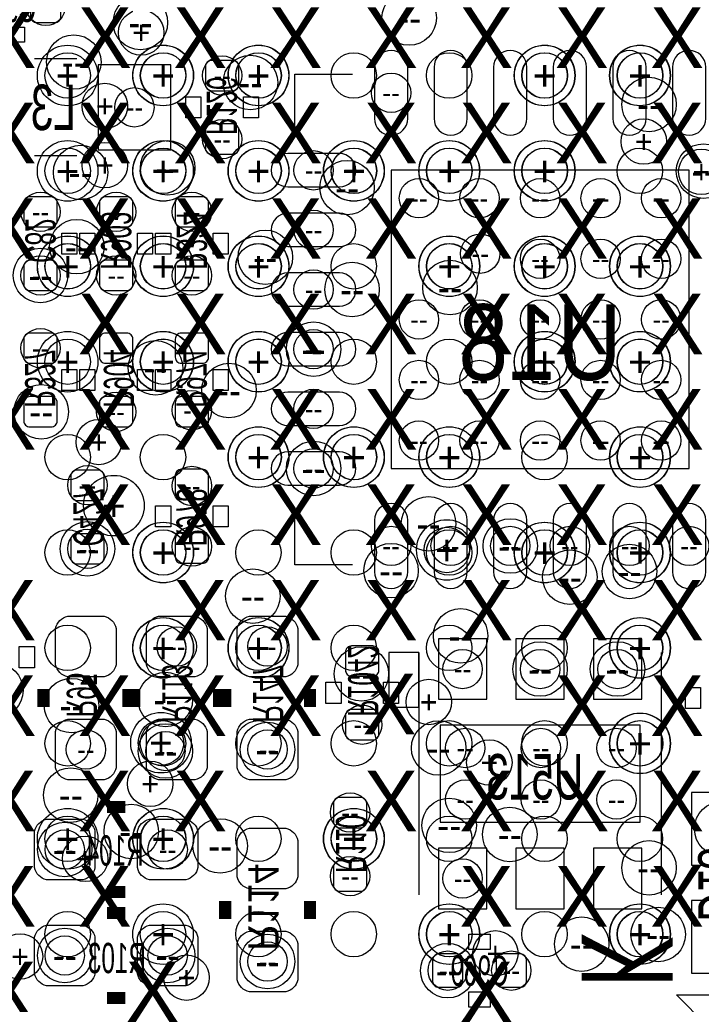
# Model space of a CAD drawing. Extents: x -22 to 398, y -34 to 263.
# Tile 25 of 39: x 40 to 46, y 12 to 21. Entities that reach past the tile are written whole.
import ezdxf
from ezdxf.enums import TextEntityAlignment as Align

# ---------------------------------------------------------------- set-up
doc = ezdxf.new("R2010")
doc.units = 0
for name, color, linetype in [('ASSY_BOT', 17, 'CONTINUOUS'), ('BOT', 16, 'CONTINUOUS'), ('DRILL', 12, 'CONTINUOUS'), ('SILK_BOT', 13, 'CONTINUOUS'), ('TOP', 15, 'CONTINUOUS')]:
    doc.layers.add(name, color=color, linetype=linetype)

# ---------------------------------------------------------------- blocks, each defined once
blk = doc.blocks.new('FIGURE_CIRCLE')
blk.add_circle((0, 0), 0.5)

msp = doc.modelspace()

# ---------------------------------------------------------------- linework, layer by layer
at = {"layer": 'BOT'}
for points in [[(40.119554, 20.65782, 0.414214), (40.170354, 20.60702), (40.322754, 20.60702, 0.414214), (40.373554, 20.65782), (40.373554, 20.83562, 0.414214), (40.322754, 20.88642), (40.170354, 20.88642, 0.414214), (40.119554, 20.83562)], [(43.28287, 19.80184), (43.28287, 20.23364, 1), (43.00347, 20.23364), (43.00347, 19.80184, 1)], [(43.782742, 19.80184), (43.782742, 20.23364, 1), (43.503342, 20.23364), (43.503342, 19.80184, 1)], [(44.282868, 19.80184), (44.282868, 20.23364, 1), (44.003468, 20.23364), (44.003468, 19.80184, 1)], [(44.78274, 19.80184), (44.78274, 20.23364, 1), (44.50334, 20.23364), (44.50334, 19.80184, 1)], [(45.282866, 19.80184), (45.282866, 20.23364, 1), (45.003466, 20.23364), (45.003466, 19.80184, 1)], [(45.782738, 19.80184), (45.782738, 20.23364, 1), (45.503338, 20.23364), (45.503338, 19.80184, 1)], [(41.815004, 20.03552, 0.414214), (41.865804, 20.08632), (41.865804, 20.23872, 0.414214), (41.815004, 20.28952), (41.637204, 20.28952, 0.414214), (41.586404, 20.23872), (41.586404, 20.08632, 0.414214), (41.637204, 20.03552)], [(41.637204, 19.75612, 0.414214), (41.586404, 19.70532), (41.586404, 19.55292, 0.414214), (41.637204, 19.50212), (41.815004, 19.50212, 0.414214), (41.865804, 19.55292), (41.865804, 19.70532, 0.414214), (41.815004, 19.75612)], [(42.709084, 19.507454), (42.277284, 19.507454, 1), (42.277284, 19.228054), (42.709084, 19.228054, 1)], [(40.291004, 18.89252, 0.414214), (40.341804, 18.94332), (40.341804, 19.09572, 0.414214), (40.291004, 19.14652), (40.113204, 19.14652, 0.414214), (40.062404, 19.09572), (40.062404, 18.94332, 0.414214), (40.113204, 18.89252)], [(40.926004, 18.89252, 0.414214), (40.976804, 18.94332), (40.976804, 19.09572, 0.414214), (40.926004, 19.14652), (40.748204, 19.14652, 0.414214), (40.697404, 19.09572), (40.697404, 18.94332, 0.414214), (40.748204, 18.89252)], [(41.561004, 18.89252, 0.414214), (41.611804, 18.94332), (41.611804, 19.09572, 0.414214), (41.561004, 19.14652), (41.383204, 19.14652, 0.414214), (41.332404, 19.09572), (41.332404, 18.94332, 0.414214), (41.383204, 18.89252)], [(42.709084, 19.007582), (42.277284, 19.007582, 1), (42.277284, 18.728182), (42.709084, 18.728182, 1)], [(40.113204, 18.61312, 0.414214), (40.062404, 18.56232), (40.062404, 18.40992, 0.414214), (40.113204, 18.35912), (40.291004, 18.35912, 0.414214), (40.341804, 18.40992), (40.341804, 18.56232, 0.414214), (40.291004, 18.61312)], [(40.748204, 18.61312, 0.414214), (40.697404, 18.56232), (40.697404, 18.40992, 0.414214), (40.748204, 18.35912), (40.926004, 18.35912, 0.414214), (40.976804, 18.40992), (40.976804, 18.56232, 0.414214), (40.926004, 18.61312)], [(41.383204, 18.61312, 0.414214), (41.332404, 18.56232), (41.332404, 18.40992, 0.414214), (41.383204, 18.35912), (41.561004, 18.35912, 0.414214), (41.611804, 18.40992), (41.611804, 18.56232, 0.414214), (41.561004, 18.61312)], [(42.709084, 18.507456), (42.277284, 18.507456, 1), (42.277284, 18.228056), (42.709084, 18.228056, 1)], [(40.291004, 17.74952, 0.414214), (40.341804, 17.80032), (40.341804, 17.95272, 0.414214), (40.291004, 18.00352), (40.113204, 18.00352, 0.414214), (40.062404, 17.95272), (40.062404, 17.80032, 0.414214), (40.113204, 17.74952)], [(40.926004, 17.74952, 0.414214), (40.976804, 17.80032), (40.976804, 17.95272, 0.414214), (40.926004, 18.00352), (40.748204, 18.00352, 0.414214), (40.697404, 17.95272), (40.697404, 17.80032, 0.414214), (40.748204, 17.74952)], [(41.561004, 17.74952, 0.414214), (41.611804, 17.80032), (41.611804, 17.95272, 0.414214), (41.561004, 18.00352), (41.383204, 18.00352, 0.414214), (41.332404, 17.95272), (41.332404, 17.80032, 0.414214), (41.383204, 17.74952)], [(42.709084, 18.007584), (42.277284, 18.007584, 1), (42.277284, 17.728184), (42.709084, 17.728184, 1)], [(42.709084, 17.507458), (42.277284, 17.507458, 1), (42.277284, 17.228058), (42.709084, 17.228058, 1)], [(40.113204, 17.47012, 0.414214), (40.062404, 17.41932), (40.062404, 17.26692, 0.414214), (40.113204, 17.21612), (40.291004, 17.21612, 0.414214), (40.341804, 17.26692), (40.341804, 17.41932, 0.414214), (40.291004, 17.47012)], [(40.748204, 17.47012, 0.414214), (40.697404, 17.41932), (40.697404, 17.26692, 0.414214), (40.748204, 17.21612), (40.926004, 17.21612, 0.414214), (40.976804, 17.26692), (40.976804, 17.41932, 0.414214), (40.926004, 17.47012)], [(41.561004, 17.21612, 0.414214), (41.611804, 17.26692), (41.611804, 17.41932, 0.414214), (41.561004, 17.47012), (41.383204, 17.47012, 0.414214), (41.332404, 17.41932), (41.332404, 17.26692, 0.414214), (41.383204, 17.21612)], [(42.709084, 17.007586), (42.277284, 17.007586, 1), (42.277284, 16.728186), (42.709084, 16.728186, 1)], [(40.684704, 16.60017, 0.414214), (40.735504, 16.65097), (40.735504, 16.80337, 0.414214), (40.684704, 16.85417), (40.506904, 16.85417, 0.414214), (40.456104, 16.80337), (40.456104, 16.65097, 0.414214), (40.506904, 16.60017)], [(41.561004, 16.60652, 0.414214), (41.611804, 16.65732), (41.611804, 16.80972, 0.414214), (41.561004, 16.86052), (41.383204, 16.86052, 0.414214), (41.332404, 16.80972), (41.332404, 16.65732, 0.414214), (41.383204, 16.60652)], [(43.28287, 16.002), (43.28287, 16.4338, 1), (43.00347, 16.4338), (43.00347, 16.002, 1)], [(43.782742, 16.002), (43.782742, 16.4338, 1), (43.503342, 16.4338), (43.503342, 16.002, 1)], [(44.282868, 16.002), (44.282868, 16.4338, 1), (44.003468, 16.4338), (44.003468, 16.002, 1)], [(44.78274, 16.002), (44.78274, 16.4338, 1), (44.50334, 16.4338), (44.50334, 16.002, 1)], [(45.282866, 16.002), (45.282866, 16.4338, 1), (45.003466, 16.4338), (45.003466, 16.002, 1)], [(45.782738, 16.002), (45.782738, 16.4338, 1), (45.503338, 16.4338), (45.503338, 16.002, 1)], [(40.506904, 16.32077, 0.414214), (40.456104, 16.26997), (40.456104, 16.11757, 0.414214), (40.506904, 16.06677), (40.684704, 16.06677, 0.414214), (40.735504, 16.11757), (40.735504, 16.26997, 0.414214), (40.684704, 16.32077)], [(41.561004, 16.07312, 0.414214), (41.611804, 16.12392), (41.611804, 16.27632, 0.414214), (41.561004, 16.32712), (41.383204, 16.32712, 0.414214), (41.332404, 16.27632), (41.332404, 16.12392, 0.414214), (41.383204, 16.07312)], [(40.329104, 15.22222), (40.329104, 15.52702, -0.294587), (40.430704, 15.62862), (40.735504, 15.62862, -0.294587), (40.837104, 15.52702), (40.837104, 15.22222, -0.294587), (40.735504, 15.12062), (40.430704, 15.12062, -0.294587)], [(41.091104, 15.22222), (41.091104, 15.52702, -0.294587), (41.192704, 15.62862), (41.497504, 15.62862, -0.294587), (41.599104, 15.52702), (41.599104, 15.22222, -0.294587), (41.497504, 15.12062), (41.192704, 15.12062, -0.294587)], [(41.853104, 15.22222), (41.853104, 15.52702, -0.294587), (41.954704, 15.62862), (42.259504, 15.62862, -0.294587), (42.361104, 15.52702), (42.361104, 15.22222, -0.294587), (42.259504, 15.12062), (41.954704, 15.12062, -0.294587)], [(42.811954, 15.3797, 0.414214), (42.761154, 15.3289), (42.761154, 15.1765, 0.414214), (42.811954, 15.1257), (42.989754, 15.1257, 0.414214), (43.040554, 15.1765), (43.040554, 15.3289, 0.414214), (42.989754, 15.3797)], [(42.811954, 14.8463, 0.414214), (42.761154, 14.7955), (42.761154, 14.6431, 0.414214), (42.811954, 14.5923), (42.989754, 14.5923, 0.414214), (43.040554, 14.6431), (43.040554, 14.7955, 0.414214), (42.989754, 14.8463)], [(40.329104, 14.35862), (40.329104, 14.66342, -0.294587), (40.430704, 14.76502), (40.735504, 14.76502, -0.294587), (40.837104, 14.66342), (40.837104, 14.35862, -0.294587), (40.735504, 14.25702), (40.430704, 14.25702, -0.294587)], [(41.091104, 14.35862), (41.091104, 14.66342, -0.294587), (41.192704, 14.76502), (41.497504, 14.76502, -0.294587), (41.599104, 14.66342), (41.599104, 14.35862, -0.294587), (41.497504, 14.25702), (41.192704, 14.25702, -0.294587)], [(41.853104, 14.35862), (41.853104, 14.66342, -0.294587), (41.954704, 14.76502), (42.259504, 14.76502, -0.294587), (42.361104, 14.66342), (42.361104, 14.35862, -0.294587), (42.259504, 14.25702), (41.954704, 14.25702, -0.294587)], [(42.8879, 13.8557, 0.414214), (42.9387, 13.9065), (42.9387, 14.0589, 0.414214), (42.8879, 14.1097), (42.7101, 14.1097, 0.414214), (42.6593, 14.0589), (42.6593, 13.9065, 0.414214), (42.7101, 13.8557)], [(40.557704, 13.41882), (40.252904, 13.41882, -0.294587), (40.151304, 13.52042), (40.151304, 13.82522, -0.294587), (40.252904, 13.92682), (40.557704, 13.92682, -0.294587), (40.659304, 13.82522), (40.659304, 13.52042, -0.294587)], [(41.421304, 13.41882), (41.116504, 13.41882, -0.294587), (41.014904, 13.52042), (41.014904, 13.82522, -0.294587), (41.116504, 13.92682), (41.421304, 13.92682, -0.294587), (41.522904, 13.82522), (41.522904, 13.52042, -0.294587)], [(42.361104, 13.74902), (42.361104, 13.44422, -0.294587), (42.259504, 13.34262), (41.954704, 13.34262, -0.294587), (41.853104, 13.44422), (41.853104, 13.74902, -0.294587), (41.954704, 13.85062), (42.259504, 13.85062, -0.294587)], [(42.7101, 13.5763, 0.414214), (42.6593, 13.5255), (42.6593, 13.3731, 0.414214), (42.7101, 13.3223), (42.8879, 13.3223, 0.414214), (42.9387, 13.3731), (42.9387, 13.5255, 0.414214), (42.8879, 13.5763)], [(40.557704, 12.52982), (40.252904, 12.52982, -0.294587), (40.151304, 12.63142), (40.151304, 12.93622, -0.294587), (40.252904, 13.03782), (40.557704, 13.03782, -0.294587), (40.659304, 12.93622), (40.659304, 12.63142, -0.294587)], [(41.421304, 12.52982), (41.116504, 12.52982, -0.294587), (41.014904, 12.63142), (41.014904, 12.93622, -0.294587), (41.116504, 13.03782), (41.421304, 13.03782, -0.294587), (41.522904, 12.93622), (41.522904, 12.63142, -0.294587)], [(42.361104, 12.88542), (42.361104, 12.58062, -0.294587), (42.259504, 12.47902), (41.954704, 12.47902, -0.294587), (41.853104, 12.58062), (41.853104, 12.88542, -0.294587), (41.954704, 12.98702), (42.259504, 12.98702, -0.294587)], [(43.745404, 12.74572, 0.414214), (43.694604, 12.79652), (43.542204, 12.79652, 0.414214), (43.491404, 12.74572), (43.491404, 12.56792, 0.414214), (43.542204, 12.51712), (43.694604, 12.51712, 0.414214), (43.745404, 12.56792)], [(44.024804, 12.56792, 0.414214), (44.075604, 12.51712), (44.228004, 12.51712, 0.414214), (44.278804, 12.56792), (44.278804, 12.74572, 0.414214), (44.228004, 12.79652), (44.075604, 12.79652, 0.414214), (44.024804, 12.74572)]]:
    msp.add_lwpolyline(points, format="xyb", close=True, dxfattribs=at)
for points in [[(41.294304, 19.54022), (41.294304, 20.25142), (40.684704, 20.25142), (40.684704, 19.54022)], [(45.643165, 16.867759), (45.643165, 19.367881), (43.143043, 19.367881), (43.143043, 16.867759)], [(43.946318, 15.439898), (43.539918, 15.439898), (43.539918, 14.931898), (43.946318, 14.931898)], [(44.596304, 15.439898), (44.189904, 15.439898), (44.189904, 14.931898), (44.596304, 14.931898)], [(45.24629, 15.439898), (44.83989, 15.439898), (44.83989, 14.931898), (45.24629, 14.931898)], [(45.231304, 14.71422), (43.554904, 14.71422), (43.554904, 13.90142), (45.231304, 13.90142)], [(45.663104, 13.54074), (46.171104, 13.54074), (46.171104, 14.15034), (45.663104, 14.15034)], [(43.946318, 13.683742), (43.539918, 13.683742), (43.539918, 13.175742), (43.946318, 13.175742)], [(44.596304, 13.683742), (44.189904, 13.683742), (44.189904, 13.175742), (44.596304, 13.175742)], [(45.24629, 13.683742), (44.83989, 13.683742), (44.83989, 13.175742), (45.24629, 13.175742)], [(45.663104, 12.6365), (46.171104, 12.6365), (46.171104, 13.2461), (45.663104, 13.2461)]]:
    msp.add_lwpolyline(points, close=True, dxfattribs=at)
at = {"layer": 'SILK_BOT'}
for points in [[(40.068754, 20.56892), (40.068754, 20.44192), (39.890954, 20.44192), (39.890954, 20.56892)], [(41.421304, 19.98472), (41.548304, 19.98472), (41.548304, 19.80692), (41.421304, 19.80692)], [(41.903904, 19.98472), (42.030904, 19.98472), (42.030904, 19.80692), (41.903904, 19.80692)], [(40.379904, 18.84172), (40.506904, 18.84172), (40.506904, 18.66392), (40.379904, 18.66392)], [(40.659304, 18.66392), (40.532304, 18.66392), (40.532304, 18.84172), (40.659304, 18.84172)], [(41.141904, 18.66392), (41.014904, 18.66392), (41.014904, 18.84172), (41.141904, 18.84172)], [(41.294304, 18.66392), (41.167304, 18.66392), (41.167304, 18.84172), (41.294304, 18.84172)], [(41.776904, 18.66392), (41.649904, 18.66392), (41.649904, 18.84172), (41.776904, 18.84172)], [(40.379904, 17.69872), (40.506904, 17.69872), (40.506904, 17.52092), (40.379904, 17.52092)], [(40.659304, 17.52092), (40.532304, 17.52092), (40.532304, 17.69872), (40.659304, 17.69872)], [(41.141904, 17.52092), (41.014904, 17.52092), (41.014904, 17.69872), (41.141904, 17.69872)], [(41.294304, 17.52092), (41.167304, 17.52092), (41.167304, 17.69872), (41.294304, 17.69872)], [(41.776904, 17.52092), (41.649904, 17.52092), (41.649904, 17.69872), (41.776904, 17.69872)], [(41.294304, 16.37792), (41.167304, 16.37792), (41.167304, 16.55572), (41.294304, 16.55572)], [(41.776904, 16.37792), (41.649904, 16.37792), (41.649904, 16.55572), (41.776904, 16.55572)], [(40.024304, 15.37462), (40.151304, 15.37462), (40.151304, 15.19682), (40.024304, 15.19682)], [(43.377104, 15.32382), (43.123104, 15.32382), (43.123104, 14.86662), (43.377104, 14.86662)], [(42.596054, 15.0749), (42.723054, 15.0749), (42.723054, 14.8971), (42.596054, 14.8971)], [(43.078654, 15.0749), (43.205654, 15.0749), (43.205654, 14.8971), (43.078654, 14.8971)], [(45.612304, 15.03172), (45.739304, 15.03172), (45.739304, 14.85392), (45.612304, 14.85392)], [(43.974004, 12.96162), (43.974004, 12.83462), (43.796204, 12.83462), (43.796204, 12.96162)], [(43.974004, 12.47902), (43.974004, 12.35202), (43.796204, 12.35202), (43.796204, 12.47902)], [(45.536104, 12.45362), (46.298104, 12.45362), (46.044104, 12.19962), (45.790104, 12.19962)]]:
    msp.add_lwpolyline(points, close=True, dxfattribs=at)
for points in [[(40.506904, 20.30222), (40.151304, 20.30222)], [(42.335704, 19.69262), (42.335704, 20.17522), (42.818304, 20.17522)], [(40.506904, 19.48942), (40.151304, 19.48942)], [(42.818304, 16.06042), (42.335704, 16.06042), (42.335704, 16.54302)], [(43.377104, 15.32382), (43.377104, 13.29182)], [(45.409104, 15.32382), (45.409104, 13.29182)]]:
    msp.add_lwpolyline(points, dxfattribs=at)
at = {"layer": 'SILK_BOT', "const_width": 0.1016}
for points in [[(40.227504, 14.86662), (40.227504, 15.01902)], [(40.938704, 14.86662), (40.938704, 15.01902)], [(40.989504, 14.86662), (40.989504, 15.01902)], [(41.700704, 14.86662), (41.700704, 15.01902)], [(41.751504, 14.86662), (41.751504, 15.01902)], [(42.462704, 14.86662), (42.462704, 15.01902)], [(40.913304, 14.02842), (40.760904, 14.02842)], [(40.913304, 13.31722), (40.760904, 13.31722)], [(41.751504, 13.24102), (41.751504, 13.08862)], [(42.462704, 13.24102), (42.462704, 13.08862)], [(40.913304, 13.13942), (40.760904, 13.13942)], [(40.913304, 12.42822), (40.760904, 12.42822)]]:
    msp.add_lwpolyline(points, dxfattribs=at)
at = {"layer": 'TOP'}
for centre in [(40.430196, 20.162774), (41.230042, 20.162774), (42.030142, 20.162774), (42.829988, 20.162774), (43.630088, 20.162774), (44.430188, 20.162774), (45.230034, 20.162774), (40.430196, 19.362928), (41.230042, 19.362928), (42.030142, 19.362928), (42.829988, 19.362928), (43.630088, 19.362928), (44.430188, 19.362928), (45.230034, 19.362928), (40.430196, 18.562828), (41.230042, 18.562828), (42.030142, 18.562828), (42.829988, 18.562828), (43.630088, 18.562828), (44.430188, 18.562828), (45.230034, 18.562828), (40.430196, 17.762728), (41.230042, 17.762728), (42.030142, 17.762728), (42.829988, 17.762728), (43.630088, 17.762728), (44.430188, 17.762728), (45.230034, 17.762728), (40.430196, 16.962882), (41.230042, 16.962882), (42.030142, 16.962882), (42.829988, 16.962882), (43.630088, 16.962882), (44.430188, 16.962882), (45.230034, 16.962882), (40.430196, 16.162782), (41.230042, 16.162782), (42.030142, 16.162782), (42.829988, 16.162782), (43.630088, 16.162782), (44.430188, 16.162782), (45.230034, 16.162782), (40.430196, 15.362936), (41.230042, 15.362936), (42.030142, 15.362936), (42.829988, 15.362936), (43.630088, 15.362936), (44.430188, 15.362936), (45.230034, 15.362936), (40.430196, 14.562836), (41.230042, 14.562836), (42.030142, 14.562836), (42.829988, 14.562836), (43.630088, 14.562836), (44.430188, 14.562836), (45.230034, 14.562836), (40.430196, 13.762736), (41.230042, 13.762736), (42.030142, 13.762736), (42.829988, 13.762736), (43.630088, 13.762736), (44.430188, 13.762736), (45.230034, 13.762736), (40.430196, 12.96289), (41.230042, 12.96289), (42.030142, 12.96289), (42.829988, 12.96289), (43.630088, 12.96289), (44.430188, 12.96289), (45.230034, 12.96289)]:
    msp.add_circle(centre, 0.1905, dxfattribs=at)

# ---------------------------------------------------------------- block references
at = {"layer": 'DRILL'}
for p, xscale, yscale in [((40.246554, 20.74672), 0.3302, 0.3302), ((41.040304, 20.60702), 0.4572, 0.4572), ((43.294554, 20.64512), 0.4572, 0.4572), ((41.0464, 20.5232), 0.381, 0.381), ((40.48125, 20.27555), 0.4572, 0.4572), ((40.429942, 20.162774), 0.508, 0.508), ((41.230042, 20.162774), 0.508, 0.508), ((41.232074, 20.163536), 0.508, 0.508), ((42.030142, 20.162774), 0.508, 0.508), ((42.032174, 20.163536), 0.508, 0.508), ((44.430188, 20.162774), 0.508, 0.508), ((44.432474, 20.163536), 0.508, 0.508), ((45.230034, 20.162774), 0.508, 0.508), ((45.232574, 20.163536), 0.508, 0.508), ((41.232074, 20.163536), 0.381, 0.381), ((41.726104, 20.16252), 0.3302, 0.3302), ((41.96334, 20.103338), 0.4572, 0.4572), ((42.032174, 20.163536), 0.381, 0.381), ((44.432474, 20.163536), 0.381, 0.381), ((45.232574, 20.163536), 0.381, 0.381), ((43.14317, 20.01774), 0.3302, 0.3302), ((45.30725, 19.91995), 0.4572, 0.4572), ((40.741854, 19.906996), 0.381, 0.381), ((40.989504, 19.89582), 0.3302, 0.3302), ((41.726104, 19.62912), 0.3302, 0.3302), ((45.2628, 19.6088), 0.381, 0.381), ((40.429942, 19.362674), 0.508, 0.508), ((40.538654, 19.34972), 0.4572, 0.4572), ((40.741854, 19.41068), 0.381, 0.381), ((41.230042, 19.362674), 0.508, 0.508), ((41.232074, 19.363436), 0.508, 0.508), ((41.268904, 19.38782), 0.4572, 0.4572), ((42.030142, 19.362674), 0.508, 0.508), ((42.032174, 19.363436), 0.508, 0.508), ((42.829988, 19.362674), 0.508, 0.508), ((42.832274, 19.363436), 0.508, 0.508), ((43.630088, 19.362674), 0.508, 0.508), ((43.632374, 19.363436), 0.508, 0.508), ((44.430188, 19.362674), 0.508, 0.508), ((44.432474, 19.363436), 0.508, 0.508), ((45.76445, 19.36115), 0.4572, 0.4572), ((41.232074, 19.363436), 0.381, 0.381), ((42.032174, 19.363436), 0.381, 0.381), ((42.493184, 19.367754), 0.3302, 0.3302), ((42.832274, 19.363436), 0.381, 0.381), ((43.632374, 19.363436), 0.381, 0.381), ((44.432474, 19.363436), 0.381, 0.381), ((45.7454, 19.3548), 0.381, 0.381), ((42.773854, 19.22272), 0.4572, 0.4572), ((43.377104, 19.13382), 0.3302, 0.3302), ((43.885104, 19.13382), 0.3302, 0.3302), ((44.393104, 19.13382), 0.3302, 0.3302), ((44.901104, 19.13382), 0.3302, 0.3302), ((45.409104, 19.13382), 0.3302, 0.3302), ((40.202104, 19.01952), 0.3302, 0.3302), ((40.837104, 19.01952), 0.3302, 0.3302), ((41.472104, 19.01952), 0.3302, 0.3302), ((42.493184, 18.867882), 0.3302, 0.3302), ((40.506904, 18.72742), 0.4572, 0.4572), ((42.088054, 18.63852), 0.4572, 0.4572), ((43.8912, 18.669), 0.3302, 0.3302), ((40.429942, 18.562828), 0.508, 0.508), ((40.431974, 18.563336), 0.508, 0.508), ((40.431974, 18.563336), 0.381, 0.381), ((41.230042, 18.562828), 0.508, 0.508), ((41.232074, 18.563336), 0.508, 0.508), ((41.232074, 18.563336), 0.381, 0.381), ((42.030142, 18.562828), 0.508, 0.508), ((42.032174, 18.563336), 0.508, 0.508), ((42.032174, 18.563336), 0.381, 0.381), ((43.630088, 18.562828), 0.508, 0.508), ((43.632374, 18.563336), 0.508, 0.508), ((43.632374, 18.563336), 0.381, 0.381), ((44.430188, 18.562828), 0.508, 0.508), ((44.432474, 18.563336), 0.508, 0.508), ((44.393104, 18.62582), 0.3302, 0.3302), ((44.432474, 18.563336), 0.381, 0.381), ((44.901104, 18.62582), 0.3302, 0.3302), ((45.230034, 18.562828), 0.508, 0.508), ((45.232574, 18.563336), 0.508, 0.508), ((45.232574, 18.563336), 0.381, 0.381), ((45.409104, 18.62582), 0.3302, 0.3302), ((40.202104, 18.48612), 0.4572, 0.4572), ((40.202104, 18.48612), 0.3302, 0.3302), ((40.837104, 18.48612), 0.3302, 0.3302), ((41.472104, 18.48612), 0.3302, 0.3302), ((42.816018, 18.367756), 0.4572, 0.4572), ((43.637454, 18.38452), 0.4572, 0.4572), ((42.493184, 18.367756), 0.3302, 0.3302), ((43.377104, 18.11782), 0.3302, 0.3302), ((43.885104, 18.11782), 0.3302, 0.3302), ((44.393104, 18.11782), 0.3302, 0.3302), ((44.901104, 18.11782), 0.3302, 0.3302), ((45.409104, 18.11782), 0.3302, 0.3302), ((42.493184, 17.867884), 0.4572, 0.4572), ((40.202104, 17.87652), 0.3302, 0.3302), ((40.429942, 17.762728), 0.508, 0.508), ((41.230042, 17.762728), 0.508, 0.508), ((41.232074, 17.763236), 0.508, 0.508), ((42.030142, 17.762728), 0.508, 0.508), ((42.032174, 17.763236), 0.508, 0.508), ((42.493184, 17.867884), 0.3302, 0.3302), ((44.430188, 17.762728), 0.508, 0.508), ((44.432474, 17.763236), 0.508, 0.508), ((45.230034, 17.762982), 0.508, 0.508), ((45.232574, 17.763236), 0.508, 0.508), ((41.167304, 17.71142), 0.4572, 0.4572), ((41.232074, 17.763236), 0.381, 0.381), ((42.032174, 17.763236), 0.381, 0.381), ((44.432474, 17.763236), 0.381, 0.381), ((45.232574, 17.763236), 0.381, 0.381), ((43.377104, 17.60982), 0.3302, 0.3302), ((43.885104, 17.60982), 0.3302, 0.3302), ((44.393104, 17.60982), 0.3302, 0.3302), ((44.901104, 17.60982), 0.3302, 0.3302), ((45.409104, 17.60982), 0.3302, 0.3302), ((41.783254, 17.52092), 0.4572, 0.4572), ((40.208454, 17.34312), 0.4572, 0.4572), ((40.837104, 17.34312), 0.3302, 0.3302), ((41.472104, 17.35582), 0.3302, 0.3302), ((42.493184, 17.367758), 0.3302, 0.3302), ((40.691054, 17.08912), 0.381, 0.381), ((43.377104, 17.10182), 0.3302, 0.3302), ((43.885104, 17.10182), 0.3302, 0.3302), ((44.393104, 17.10182), 0.3302, 0.3302), ((44.901104, 17.10182), 0.3302, 0.3302), ((45.409104, 17.10182), 0.3302, 0.3302), ((42.030142, 16.962882), 0.508, 0.508), ((42.032174, 16.963136), 0.508, 0.508), ((42.829988, 16.962882), 0.508, 0.508), ((42.832274, 16.963136), 0.508, 0.508), ((43.630088, 16.962882), 0.508, 0.508), ((43.632374, 16.963136), 0.508, 0.508), ((45.230034, 16.962882), 0.508, 0.508), ((45.232574, 16.963136), 0.508, 0.508), ((42.032174, 16.963136), 0.381, 0.381), ((42.493184, 16.867886), 0.4572, 0.4572), ((42.832274, 16.963136), 0.381, 0.381), ((43.632374, 16.963136), 0.381, 0.381), ((45.232574, 16.963136), 0.381, 0.381), ((42.493184, 16.867886), 0.3302, 0.3302), ((40.595804, 16.72717), 0.3302, 0.3302), ((41.472104, 16.72082), 0.3302, 0.3302), ((40.818054, 16.55572), 0.508, 0.508), ((43.457622, 16.40332), 0.4572, 0.4572), ((43.611292, 16.184118), 0.508, 0.508), ((44.143168, 16.2179), 0.4572, 0.4572), ((40.595804, 16.19377), 0.4572, 0.4572), ((40.595804, 16.19377), 0.3302, 0.3302), ((41.230042, 16.162528), 0.508, 0.508), ((41.232074, 16.163036), 0.508, 0.508), ((41.232074, 16.163036), 0.381, 0.381), ((41.472104, 16.21282), 0.3302, 0.3302), ((43.14317, 16.2179), 0.3302, 0.3302), ((43.611292, 16.184118), 0.381, 0.381), ((43.643042, 16.2179), 0.3302, 0.3302), ((44.143168, 16.2179), 0.3302, 0.3302), ((44.430188, 16.162528), 0.508, 0.508), ((44.432474, 16.163036), 0.508, 0.508), ((44.432474, 16.163036), 0.381, 0.381), ((44.64304, 16.2179), 0.3302, 0.3302), ((45.230034, 16.162782), 0.508, 0.508), ((45.143166, 16.2179), 0.3302, 0.3302), ((45.232574, 16.163036), 0.508, 0.508), ((45.232574, 16.163036), 0.381, 0.381), ((45.643038, 16.2179), 0.3302, 0.3302), ((43.14317, 16.010636), 0.4572, 0.4572), ((44.64304, 15.956534), 0.4572, 0.4572), ((45.143166, 16.004032), 0.4572, 0.4572), ((41.983406, 15.797276), 0.4572, 0.4572), ((43.726354, 15.46352), 0.4572, 0.4572), ((41.230042, 15.362682), 0.508, 0.508), ((41.232074, 15.362936), 0.508, 0.508), ((42.030142, 15.362682), 0.508, 0.508), ((42.032174, 15.362936), 0.508, 0.508), ((45.230034, 15.362682), 0.508, 0.508), ((45.232574, 15.362936), 0.508, 0.508), ((41.232074, 15.362936), 0.381, 0.381), ((41.345104, 15.37462), 0.3302, 0.3302), ((42.032174, 15.362936), 0.381, 0.381), ((42.107104, 15.37462), 0.3302, 0.3302), ((45.232574, 15.362936), 0.381, 0.381), ((42.89425, 15.14475), 0.4572, 0.4572), ((44.393104, 15.185898), 0.4572, 0.4572), ((45.04309, 15.185898), 0.4572, 0.4572), ((43.743118, 15.185898), 0.3302, 0.3302), ((44.393104, 15.185898), 0.3302, 0.3302), ((45.04309, 15.185898), 0.3302, 0.3302), ((39.827454, 15.006574), 0.4572, 0.4572), ((41.249854, 14.93012), 0.4572, 0.4572), ((40.462454, 14.87932), 0.4572, 0.4572), ((43.4594, 14.9098), 0.381, 0.381), ((42.900854, 14.7193), 0.3302, 0.3302), ((41.21277, 14.56817), 0.508, 0.508), ((45.230034, 14.562836), 0.508, 0.508), ((45.232574, 14.562836), 0.508, 0.508), ((41.249854, 14.49832), 0.4572, 0.4572), ((41.21277, 14.56817), 0.381, 0.381), ((42.107104, 14.51102), 0.4572, 0.4572), ((43.542204, 14.52372), 0.4572, 0.4572), ((45.232574, 14.562836), 0.381, 0.381), ((40.583104, 14.51102), 0.3302, 0.3302), ((41.249854, 14.49832), 0.3302, 0.3302), ((42.107104, 14.51102), 0.3302, 0.3302), ((43.764454, 14.52372), 0.3302, 0.3302), ((44.399454, 14.52372), 0.3302, 0.3302), ((45.034454, 14.52372), 0.3302, 0.3302), ((43.9674, 14.4018), 0.381, 0.381), ((41.1226, 14.224), 0.381, 0.381), ((40.45585, 14.12875), 0.4572, 0.4572), ((43.764454, 14.09192), 0.3302, 0.3302), ((44.399454, 14.09192), 0.3302, 0.3302), ((45.034454, 14.09192), 0.3302, 0.3302), ((42.799, 13.9827), 0.3302, 0.3302), ((40.96385, 13.82395), 0.4572, 0.4572), ((43.63085, 13.87475), 0.4572, 0.4572), ((45.917104, 13.84554), 0.4572, 0.4572), ((40.429942, 13.762736), 0.508, 0.508), ((41.230042, 13.762736), 0.508, 0.508), ((41.232074, 13.762736), 0.508, 0.508), ((41.232074, 13.762736), 0.381, 0.381), ((42.829988, 13.762736), 0.508, 0.508), ((42.832274, 13.762736), 0.508, 0.508), ((42.832274, 13.762736), 0.381, 0.381), ((44.13885, 13.79855), 0.4572, 0.4572), ((40.405304, 13.67282), 0.4572, 0.4572), ((41.70934, 13.702538), 0.4572, 0.4572), ((40.405304, 13.67282), 0.3302, 0.3302), ((41.268904, 13.67282), 0.3302, 0.3302), ((40.577262, 13.594588), 0.381, 0.381), ((45.30725, 13.51915), 0.4572, 0.4572), ((42.799, 13.4493), 0.3302, 0.3302), ((43.743118, 13.429742), 0.3302, 0.3302), ((41.230042, 12.96289), 0.508, 0.508), ((43.630088, 12.96289), 0.508, 0.508), ((43.632374, 12.962636), 0.508, 0.508), ((45.230034, 12.96289), 0.508, 0.508), ((45.232574, 12.962636), 0.508, 0.508), ((43.632374, 12.962636), 0.381, 0.381), ((45.232574, 12.962636), 0.381, 0.381), ((45.38345, 12.96035), 0.4572, 0.4572), ((44.742354, 12.87907), 0.4572, 0.4572), ((40.0304, 12.7762), 0.381, 0.381), ((40.405304, 12.78382), 0.4572, 0.4572), ((41.268904, 12.78382), 0.4572, 0.4572), ((44.0182, 12.8016), 0.381, 0.381), ((40.405304, 12.78382), 0.3302, 0.3302), ((41.268904, 12.78382), 0.3302, 0.3302), ((42.107104, 12.73302), 0.4572, 0.4572), ((42.107104, 12.73302), 0.3302, 0.3302), ((43.618404, 12.65682), 0.4572, 0.4572), ((43.618404, 12.65682), 0.3302, 0.3302), ((44.151804, 12.65682), 0.3302, 0.3302), ((41.4274, 12.5984), 0.381, 0.381)]:
    msp.add_blockref('FIGURE_CIRCLE', p, dxfattribs=dict(at, xscale=xscale, yscale=yscale))

# ---------------------------------------------------------------- texts
at = {"layer": 'ASSY_BOT', "text_generation_flag": 2}
for s, height, width, p in [('C98', 0.254, 0.6, (39.979854, 20.611338)), ('L3', 0.381, 0.666667, (40.310054, 19.70532)), ('U18', 0.635, 0.8784, (44.393104, 17.60982)), ('U513', 0.381, 0.666667, (44.348654, 14.09192)), ('R104', 0.254, 0.6, (40.824404, 13.537438)), ('R103', 0.254, 0.6, (40.843454, 12.635738)), ('C969', 0.254, 0.6, (43.885104, 12.52982))]:
    msp.add_text(s, height=height, dxfattribs=dict(at, width=width)).set_placement(p, align=Align.CENTER)
for s, width, p in [('R126', 0.6, (41.597072, 19.90852)), ('R903', 0.6, (40.710104, 18.77822)), ('R324', 0.6, (41.345104, 18.77822)), ('C82', 0.6, (40.075104, 18.77822)), ('R327', 0.6, (40.073072, 17.62252)), ('R904', 0.6, (40.733472, 17.62252)), ('R974', 0.6, (41.343072, 17.62252)), ('C427', 0.6, (40.478964, 16.4592)), ('R978', 0.6, (41.342818, 16.4592)), ('R1042', 0.6, (42.782998, 15.086838)), ('R113', 0.6, (41.223184, 14.98092)), ('R147', 0.6, (41.985184, 14.98092)), ('R95', 0.6, (40.422322, 14.96822)), ('R110', 0.6, (42.681144, 13.719556)), ('R114', 0.9, (41.946322, 13.19022))]:
    msp.add_text(s, height=0.254, rotation=270, dxfattribs=dict(at, width=width)).set_placement(p, align=Align.CENTER)
at = {"layer": 'ASSY_BOT', "text_generation_flag": 2, "width": 0.666667}
msp.add_text('D18', height=0.381, rotation=270, dxfattribs=at).set_placement((45.72, 13.0683))
at = {"layer": 'DRILL'}
for s, height, p in [('X', 0.508, (39.941754, 20.48002)), ('X', 0.508, (40.741854, 20.48002)), ('X', 0.508, (41.541954, 20.48002)), ('X', 0.508, (42.342054, 20.48002)), ('X', 0.508, (43.142154, 20.48002)), ('X', 0.508, (43.942254, 20.48002)), ('X', 0.508, (44.742354, 20.48002)), ('X', 0.508, (45.542454, 20.48002)), ('--', 0.2286, (41.040304, 20.60702)), ('+', 0.1905, (41.0464, 20.5232)), ('--', 0.2286, (43.294554, 20.64512)), ('+', 0.254, (40.429942, 20.162774)), ('--', 0.2286, (40.48125, 20.27555)), ('+', 0.254, (41.230042, 20.162774)), ('+', 0.254, (41.232074, 20.163536)), ('+', 0.1905, (41.232074, 20.163536)), ('+', 0.254, (42.030142, 20.162774)), ('+', 0.254, (42.032174, 20.163536)), ('+', 0.1905, (42.032174, 20.163536)), ('+', 0.254, (44.430188, 20.162774)), ('+', 0.254, (44.432474, 20.163536)), ('+', 0.1905, (44.432474, 20.163536)), ('+', 0.254, (45.230034, 20.162774)), ('+', 0.254, (45.232574, 20.163536)), ('+', 0.1905, (45.232574, 20.163536)), ('--', 0.1651, (41.726104, 20.16252)), ('--', 0.2286, (41.96334, 20.103338)), ('--', 0.1651, (43.14317, 20.01774)), ('X', 0.508, (39.941754, 19.67992)), ('X', 0.508, (40.741854, 19.67992)), ('+', 0.1905, (40.741854, 19.906996)), ('X', 0.508, (41.541954, 19.67992)), ('X', 0.508, (42.342054, 19.67992)), ('X', 0.508, (43.142154, 19.67992)), ('X', 0.508, (43.942254, 19.67992)), ('X', 0.508, (44.742354, 19.67992)), ('--', 0.2286, (45.30725, 19.91995)), ('X', 0.508, (45.542454, 19.67992)), ('--', 0.1651, (40.989504, 19.89582)), ('+', 0.1905, (45.2628, 19.6088)), ('--', 0.1651, (41.726104, 19.62912)), ('+', 0.254, (40.429942, 19.362674)), ('+', 0.1905, (40.741854, 19.41068)), ('+', 0.254, (41.230042, 19.362674)), ('+', 0.254, (41.232074, 19.363436)), ('+', 0.1905, (41.232074, 19.363436)), ('+', 0.254, (42.030142, 19.362674)), ('+', 0.254, (42.032174, 19.363436)), ('+', 0.1905, (42.032174, 19.363436)), ('+', 0.254, (42.829988, 19.362674)), ('+', 0.254, (42.832274, 19.363436)), ('+', 0.1905, (42.832274, 19.363436)), ('+', 0.254, (43.630088, 19.362674)), ('+', 0.254, (43.632374, 19.363436)), ('+', 0.1905, (43.632374, 19.363436)), ('+', 0.254, (44.430188, 19.362674)), ('+', 0.254, (44.432474, 19.363436)), ('+', 0.1905, (44.432474, 19.363436)), ('+', 0.1905, (45.7454, 19.3548)), ('--', 0.2286, (40.538654, 19.34972)), ('--', 0.2286, (41.268904, 19.38782)), ('--', 0.1651, (42.493184, 19.367754)), ('--', 0.2286, (45.76445, 19.36115)), ('--', 0.2286, (42.773854, 19.22272)), ('X', 0.508, (39.941754, 18.87982)), ('X', 0.508, (40.741854, 18.87982)), ('X', 0.508, (41.541954, 18.87982)), ('X', 0.508, (42.342054, 18.87982)), ('X', 0.508, (43.142154, 18.87982)), ('--', 0.1651, (43.377104, 19.13382)), ('X', 0.508, (43.942254, 18.87982)), ('--', 0.1651, (43.885104, 19.13382)), ('--', 0.1651, (44.393104, 19.13382)), ('X', 0.508, (44.742354, 18.87982)), ('--', 0.1651, (44.901104, 19.13382)), ('--', 0.1651, (45.409104, 19.13382)), ('X', 0.508, (45.542454, 18.87982)), ('--', 0.1651, (40.202104, 19.01952)), ('--', 0.1651, (40.837104, 19.01952)), ('--', 0.1651, (41.472104, 19.01952)), ('--', 0.1651, (42.493184, 18.867882)), ('--', 0.2286, (40.506904, 18.72742)), ('+', 0.254, (40.429942, 18.562828)), ('+', 0.254, (40.431974, 18.563336)), ('+', 0.1905, (40.431974, 18.563336)), ('+', 0.254, (41.230042, 18.562828)), ('+', 0.254, (41.232074, 18.563336)), ('+', 0.1905, (41.232074, 18.563336)), ('+', 0.254, (42.030142, 18.562828)), ('+', 0.254, (42.032174, 18.563336)), ('+', 0.1905, (42.032174, 18.563336)), ('--', 0.2286, (42.088054, 18.63852)), ('+', 0.254, (43.630088, 18.562828)), ('+', 0.254, (43.632374, 18.563336)), ('+', 0.1905, (43.632374, 18.563336)), ('--', 0.1651, (43.8912, 18.669)), ('--', 0.1651, (44.393104, 18.62582)), ('+', 0.254, (44.430188, 18.562828)), ('+', 0.254, (44.432474, 18.563336)), ('+', 0.1905, (44.432474, 18.563336)), ('--', 0.1651, (44.901104, 18.62582)), ('+', 0.254, (45.230034, 18.562828)), ('+', 0.254, (45.232574, 18.563336)), ('+', 0.1905, (45.232574, 18.563336)), ('--', 0.1651, (45.409104, 18.62582)), ('--', 0.2286, (40.202104, 18.48612)), ('--', 0.1651, (40.202104, 18.48612)), ('--', 0.1651, (40.837104, 18.48612)), ('--', 0.1651, (41.472104, 18.48612)), ('X', 0.508, (40.741854, 18.07972)), ('X', 0.508, (41.541954, 18.07972)), ('X', 0.508, (42.342054, 18.07972)), ('--', 0.1651, (42.493184, 18.367756)), ('--', 0.2286, (42.816018, 18.367756)), ('X', 0.508, (43.142154, 18.07972)), ('--', 0.2286, (43.637454, 18.38452)), ('X', 0.508, (43.942254, 18.07972)), ('X', 0.508, (44.742354, 18.07972)), ('X', 0.508, (45.542454, 18.07972)), ('--', 0.1651, (43.377104, 18.11782)), ('--', 0.1651, (43.885104, 18.11782)), ('--', 0.1651, (44.393104, 18.11782)), ('--', 0.1651, (44.901104, 18.11782)), ('--', 0.1651, (45.409104, 18.11782)), ('--', 0.1651, (40.202104, 17.87652)), ('+', 0.254, (40.429942, 17.762728)), ('+', 0.254, (41.230042, 17.762728)), ('+', 0.254, (41.232074, 17.763236)), ('+', 0.254, (42.030142, 17.762728)), ('+', 0.254, (42.032174, 17.763236)), ('--', 0.2286, (42.493184, 17.867884)), ('--', 0.1651, (42.493184, 17.867884)), ('+', 0.254, (44.430188, 17.762728)), ('+', 0.254, (44.432474, 17.763236)), ('+', 0.254, (45.230034, 17.762982)), ('+', 0.254, (45.232574, 17.763236)), ('+', 0.1905, (41.232074, 17.763236)), ('+', 0.1905, (42.032174, 17.763236)), ('+', 0.1905, (44.432474, 17.763236)), ('+', 0.1905, (45.232574, 17.763236)), ('--', 0.2286, (41.167304, 17.71142)), ('--', 0.1651, (43.377104, 17.60982)), ('--', 0.1651, (43.885104, 17.60982)), ('--', 0.1651, (44.393104, 17.60982)), ('--', 0.1651, (44.901104, 17.60982)), ('--', 0.1651, (45.409104, 17.60982)), ('X', 0.508, (39.941754, 17.27962)), ('X', 0.508, (40.741854, 17.27962)), ('X', 0.508, (41.541954, 17.27962)), ('--', 0.2286, (41.783254, 17.52092)), ('X', 0.508, (42.342054, 17.27962)), ('X', 0.508, (43.142154, 17.27962)), ('X', 0.508, (43.942254, 17.27962)), ('X', 0.508, (44.742354, 17.27962)), ('X', 0.508, (45.542454, 17.27962)), ('--', 0.1651, (41.472104, 17.35582)), ('--', 0.1651, (42.493184, 17.367758)), ('--', 0.2286, (40.208454, 17.34312)), ('--', 0.1651, (40.837104, 17.34312)), ('+', 0.1905, (40.691054, 17.08912)), ('--', 0.1651, (43.377104, 17.10182)), ('--', 0.1651, (43.885104, 17.10182)), ('--', 0.1651, (44.393104, 17.10182)), ('--', 0.1651, (44.901104, 17.10182)), ('--', 0.1651, (45.409104, 17.10182)), ('+', 0.254, (42.030142, 16.962882)), ('+', 0.254, (42.032174, 16.963136)), ('+', 0.1905, (42.032174, 16.963136)), ('+', 0.254, (42.829988, 16.962882)), ('+', 0.254, (42.832274, 16.963136)), ('+', 0.1905, (42.832274, 16.963136)), ('+', 0.254, (43.630088, 16.962882)), ('+', 0.254, (43.632374, 16.963136)), ('+', 0.1905, (43.632374, 16.963136)), ('+', 0.254, (45.230034, 16.962882)), ('+', 0.254, (45.232574, 16.963136)), ('+', 0.1905, (45.232574, 16.963136)), ('--', 0.2286, (42.493184, 16.867886)), ('--', 0.1651, (42.493184, 16.867886)), ('--', 0.1651, (40.595804, 16.72717)), ('X', 0.508, (40.741854, 16.47952)), ('X', 0.508, (41.541954, 16.47952)), ('--', 0.1651, (41.472104, 16.72082)), ('X', 0.508, (42.342054, 16.47952)), ('X', 0.508, (43.142154, 16.47952)), ('X', 0.508, (43.942254, 16.47952)), ('X', 0.508, (44.742354, 16.47952)), ('X', 0.508, (45.542454, 16.47952)), ('+', 0.254, (40.818054, 16.55572)), ('--', 0.2286, (43.457622, 16.40332)), ('+', 0.254, (43.611292, 16.184118)), ('--', 0.1651, (40.595804, 16.19377)), ('+', 0.254, (41.230042, 16.162528)), ('+', 0.254, (41.232074, 16.163036)), ('+', 0.1905, (41.232074, 16.163036)), ('--', 0.1651, (41.472104, 16.21282)), ('--', 0.1651, (43.14317, 16.2179)), ('+', 0.1905, (43.611292, 16.184118)), ('--', 0.1651, (43.643042, 16.2179)), ('--', 0.2286, (44.143168, 16.2179)), ('--', 0.1651, (44.143168, 16.2179)), ('+', 0.254, (44.430188, 16.162528)), ('+', 0.254, (44.432474, 16.163036)), ('+', 0.1905, (44.432474, 16.163036)), ('--', 0.1651, (44.64304, 16.2179)), ('--', 0.1651, (45.143166, 16.2179)), ('+', 0.254, (45.230034, 16.162782)), ('+', 0.254, (45.232574, 16.163036)), ('+', 0.1905, (45.232574, 16.163036)), ('--', 0.1651, (45.643038, 16.2179)), ('--', 0.2286, (40.595804, 16.19377)), ('--', 0.2286, (43.14317, 16.010636)), ('--', 0.2286, (44.64304, 15.956534)), ('--', 0.2286, (45.143166, 16.004032)), ('X', 0.508, (39.941754, 15.67942)), ('X', 0.508, (41.541954, 15.67942)), ('X', 0.508, (42.342054, 15.67942)), ('X', 0.508, (43.142154, 15.67942)), ('X', 0.508, (43.942254, 15.67942)), ('X', 0.508, (44.742354, 15.67942)), ('X', 0.508, (45.542454, 15.67942)), ('--', 0.2286, (41.983406, 15.797276)), ('+', 0.254, (41.230042, 15.362682)), ('+', 0.254, (41.232074, 15.362936)), ('+', 0.254, (42.030142, 15.362682)), ('+', 0.254, (42.032174, 15.362936)), ('--', 0.2286, (43.726354, 15.46352)), ('+', 0.254, (45.230034, 15.362682)), ('+', 0.254, (45.232574, 15.362936)), ('+', 0.1905, (41.232074, 15.362936)), ('--', 0.1651, (41.345104, 15.37462)), ('+', 0.1905, (42.032174, 15.362936)), ('--', 0.1651, (42.107104, 15.37462)), ('+', 0.1905, (45.232574, 15.362936)), ('X', 0.508, (39.941754, 14.87932)), ('X', 0.508, (40.741854, 14.87932)), ('X', 0.508, (41.541954, 14.87932)), ('X', 0.508, (42.342054, 14.87932)), ('--', 0.2286, (42.89425, 15.14475)), ('X', 0.508, (43.129454, 14.89202)), ('--', 0.1651, (43.743118, 15.185898)), ('--', 0.2286, (44.393104, 15.185898)), ('--', 0.1651, (44.393104, 15.185898)), ('X', 0.508, (44.742354, 14.87932)), ('--', 0.2286, (45.04309, 15.185898)), ('--', 0.1651, (45.04309, 15.185898)), ('X', 0.508, (45.542454, 14.87932)), ('+', 0.1905, (43.4594, 14.9098)), ('--', 0.2286, (40.462454, 14.87932)), ('--', 0.2286, (41.249854, 14.93012)), ('--', 0.1651, (42.900854, 14.7193)), ('+', 0.254, (41.21277, 14.56817)), ('+', 0.1905, (41.21277, 14.56817)), ('+', 0.254, (45.230034, 14.562836)), ('+', 0.254, (45.232574, 14.562836)), ('+', 0.1905, (45.232574, 14.562836)), ('--', 0.1651, (40.583104, 14.51102)), ('--', 0.2286, (41.249854, 14.49832)), ('--', 0.1651, (41.249854, 14.49832)), ('--', 0.2286, (42.107104, 14.51102)), ('--', 0.1651, (42.107104, 14.51102)), ('--', 0.2286, (43.542204, 14.52372)), ('--', 0.1651, (43.764454, 14.52372)), ('+', 0.1905, (43.9674, 14.4018)), ('--', 0.1651, (44.399454, 14.52372)), ('--', 0.1651, (45.034454, 14.52372)), ('X', 0.508, (39.941754, 14.07922)), ('X', 0.508, (40.741854, 14.07922)), ('+', 0.1905, (41.1226, 14.224)), ('X', 0.508, (41.541954, 14.07922)), ('X', 0.508, (43.142154, 14.07922)), ('X', 0.508, (43.942254, 14.07922)), ('X', 0.508, (44.748958, 14.07922)), ('X', 0.508, (45.542454, 14.07922)), ('--', 0.2286, (40.45585, 14.12875)), ('--', 0.1651, (43.764454, 14.09192)), ('--', 0.1651, (44.399454, 14.09192)), ('--', 0.1651, (45.034454, 14.09192)), ('--', 0.1651, (42.799, 13.9827)), ('+', 0.254, (40.429942, 13.762736)), ('--', 0.2286, (40.96385, 13.82395)), ('+', 0.254, (41.230042, 13.762736)), ('+', 0.254, (41.232074, 13.762736)), ('+', 0.1905, (41.232074, 13.762736)), ('+', 0.254, (42.829988, 13.762736)), ('+', 0.254, (42.832274, 13.762736)), ('+', 0.1905, (42.832274, 13.762736)), ('--', 0.2286, (43.63085, 13.87475)), ('--', 0.2286, (44.13885, 13.79855)), ('--', 0.2286, (40.405304, 13.67282)), ('--', 0.1651, (40.405304, 13.67282)), ('+', 0.1905, (40.577262, 13.594588)), ('--', 0.1651, (41.268904, 13.67282)), ('--', 0.2286, (41.70934, 13.702538)), ('X', 0.508, (39.941754, 13.27912)), ('X', 0.508, (40.741854, 13.27912)), ('X', 0.508, (43.942254, 13.27912)), ('X', 0.508, (44.742354, 13.27912)), ('--', 0.2286, (45.30725, 13.51915)), ('X', 0.508, (45.542454, 13.27912)), ('--', 0.1651, (42.799, 13.4493)), ('--', 0.1651, (43.743118, 13.429742)), ('+', 0.254, (41.230042, 12.96289)), ('+', 0.254, (43.630088, 12.96289)), ('+', 0.254, (43.632374, 12.962636)), ('+', 0.254, (45.230034, 12.96289)), ('+', 0.254, (45.232574, 12.962636)), ('+', 0.1905, (43.632374, 12.962636)), ('+', 0.1905, (45.232574, 12.962636)), ('--', 0.2286, (45.38345, 12.96035)), ('+', 0.1905, (40.0304, 12.7762)), ('+', 0.1905, (44.0182, 12.8016)), ('--', 0.2286, (44.742354, 12.87907)), ('X', 0.508, (39.941754, 12.47902)), ('--', 0.2286, (40.405304, 12.78382)), ('--', 0.1651, (40.405304, 12.78382)), ('X', 0.508, (41.141904, 12.47902)), ('--', 0.2286, (41.268904, 12.78382)), ('--', 0.1651, (41.268904, 12.78382)), ('--', 0.2286, (42.107104, 12.73302)), ('--', 0.1651, (42.107104, 12.73302)), ('X', 0.508, (43.942254, 12.47902)), ('+', 0.1905, (41.4274, 12.5984)), ('--', 0.2286, (43.618404, 12.65682)), ('--', 0.1651, (43.618404, 12.65682)), ('--', 0.1651, (44.151804, 12.65682))]:
    msp.add_text(s, height=height, dxfattribs=at).set_placement(p, align=Align.MIDDLE_CENTER)
at = {"layer": 'SILK_BOT', "text_generation_flag": 2, "width": 0.666667}
msp.add_text('K', height=0.762, rotation=270, dxfattribs=at).set_placement((44.742354, 12.51712))

doc.saveas('drawing.dxf')
